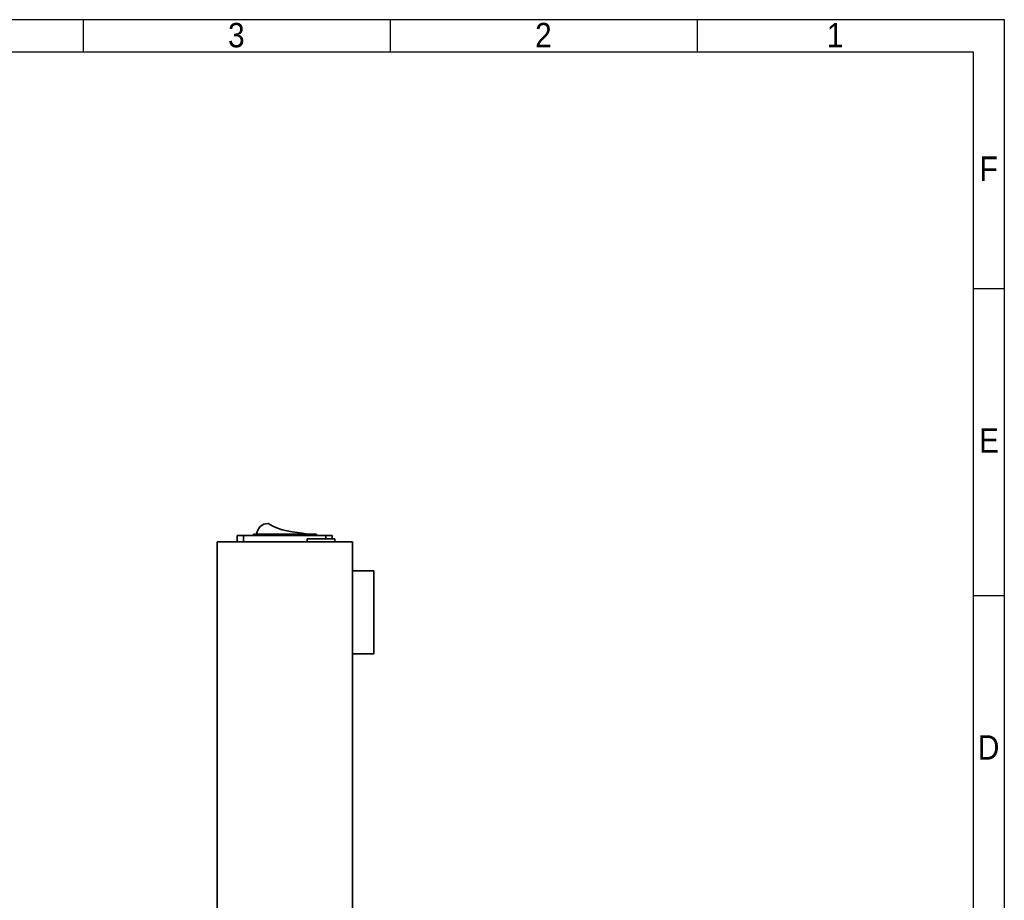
# Model space of a CAD drawing. Header units: millimetres. Extents: x 15 to 415, y 5 to 293.
# Tile 6 of 6: x 255 to 415, y 149 to 293. Entities that reach past the tile are written whole.
import ezdxf

# ---------------------------------------------------------------- set-up
doc = ezdxf.new("R2010")
doc.units = ezdxf.units.MM
doc.linetypes.add('SLD-Solid', pattern=[0])
doc.layers.add('BORDER', color=7, linetype='SLD-Solid')
doc.styles.add('SLDTEXTSTYLE1', font='Gothic.ttf', dxfattribs={"width": 0.913})

msp = doc.modelspace()

# ---------------------------------------------------------------- linework, layer by layer
at = {"color": 7, "linetype": 'SLD-Solid', "lineweight": 35}
for p, q in [((290.12, 208.51), (290.12, 207.51)), ((290.12, 208.51), (291.12, 208.51)), ((291.12, 208.51), (291.12, 207.51)), ((291.12, 208.51), (304.55, 208.51)), ((292.76, 208.76), (292.76, 208.51)), ((292.76, 208.76), (303.02, 208.76)), ((303.02, 208.76), (303.02, 208.51)), ((304.55, 208.51), (305.55, 208.51)), ((304.55, 208.51), (304.55, 208.01)), ((305.55, 208.51), (305.55, 208.01)), ((286.86, 207.51), (286.86, 87.51)), ((308.86, 207.51), (286.86, 207.51)), ((301.5, 208.01), (301.5, 207.51)), ((301.5, 208.01), (306.01, 208.01)), ((306.01, 208.01), (306.01, 207.51)), ((308.86, 207.51), (308.86, 87.51)), ((312.36, 202.76), (308.86, 202.76)), ((312.36, 202.76), (312.36, 196.01)), ((312.36, 196.01), (312.36, 189.26)), ((308.86, 189.26), (312.36, 189.26)), ((286.86, 150.35), (286.86, 150.35)), ((286.86, 149.76), (286.86, 149.76)), ((286.86, 149.51), (286.86, 149.51))]:
    msp.add_line(p, q, dxfattribs=at)
for points in [[(293.25, 208.76), (293.51, 209.88), (294.14, 210.46), (295.15, 210.5)], [(295.15, 210.5), (297.04, 209.15), (299.38, 209.21), (301.55, 208.76)]]:
    msp.add_open_spline(points, degree=3, dxfattribs=at)
at = {"layer": 'BORDER'}
for p, q in [((15, 292.54), (415, 292.54)), ((265, 292.54), (265, 287.23)), ((315, 292.54), (315, 287.23)), ((365, 292.54), (365, 287.23)), ((415, 292.54), (415, 4.93)), ((410, 287.23), (20, 287.23)), ((410, 10.23), (410, 287.23)), ((415, 248.73), (410, 248.73)), ((415, 198.73), (410, 198.73))]:
    msp.add_line(p, q, dxfattribs=at)

# ---------------------------------------------------------------- texts
at = {"color": 7, "linetype": 'Continuous', "lineweight": 0, "char_height": 3.97, "attachment_point": 2, "style": 'SLDTEXTSTYLE1'}
for s, insert in [('3', (289.96, 292.01)), ('2', (339.96, 292.01)), ('1', (387.46, 292.01)), ('F', (412.46, 270.26)), ('E', (412.51, 226.01)), ('D', (412.45, 176.01))]:
    msp.add_mtext(s, dxfattribs=dict(at, insert=insert))

doc.saveas('drawing.dxf')
